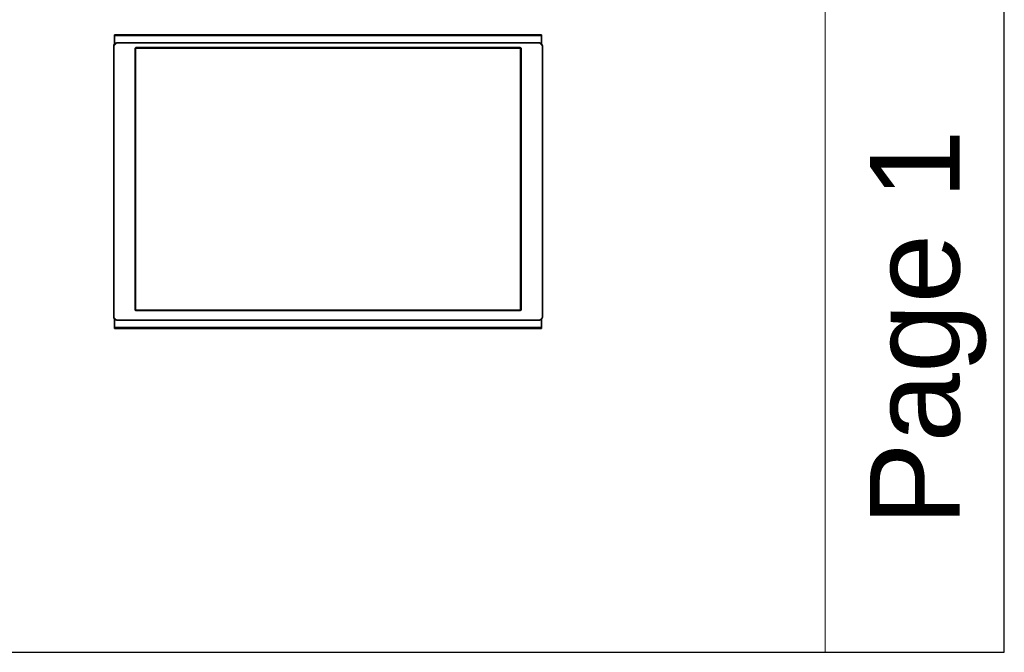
# Model space of a CAD drawing. Header units: inches. Extents: x 0 to 12.9, y 0 to 8.3.
# Tile 2 of 3: x 6.4 to 12.9, y 0 to 4.1. Entities that reach past the tile are written whole.
import ezdxf

# ---------------------------------------------------------------- set-up
doc = ezdxf.new("R2010")
doc.units = ezdxf.units.IN
doc.header["$MEASUREMENT"] = 0
doc.layers.add('Default', color=7, linetype='Continuous')
doc.styles.add('Arial', font='arial.ttf')

# ---------------------------------------------------------------- blocks, each defined once
blk = doc.blocks.new('MODEL_3')
at = {"lineweight": 35}
for p, q in [((7.0506, 4.0357), (7.0506, 4.0359)), ((7.0506, 4.0359), (7.0506, 4.0357)), ((7.0506, 4.0359), (9.8404, 4.0359)), ((7.0506, 4.0357), (7.0506, 4.0356)), ((7.0506, 4.0356), (7.0506, 4.0354)), ((7.0506, 4.0354), (7.0506, 4.0353)), ((7.0506, 4.0353), (7.0506, 4.0352)), ((7.0506, 4.0352), (7.0506, 4.0351)), ((7.0506, 4.0351), (7.0506, 4.0349)), ((7.0506, 4.0349), (7.0506, 4.0348)), ((7.0506, 4.0348), (7.0506, 4.0347)), ((7.0506, 4.0347), (7.0506, 4.0345)), ((7.0506, 4.0345), (7.0506, 4.0344)), ((7.0506, 4.0344), (7.0506, 4.0343)), ((7.0506, 4.0343), (7.0506, 4.0304)), ((7.0506, 4.0304), (7.0506, 3.9825)), ((7.0506, 4.0304), (9.8404, 4.0304)), ((9.8404, 4.0357), (9.8404, 4.0359)), ((9.8404, 4.0356), (9.8404, 4.0357)), ((9.8404, 4.0354), (9.8404, 4.0356)), ((9.8404, 4.0356), (9.8404, 4.0352)), ((9.8404, 4.0352), (9.8404, 4.0355)), ((9.8404, 4.0352), (9.8404, 4.0354)), ((9.8404, 4.0351), (9.8404, 4.0352)), ((9.8404, 4.0349), (9.8404, 4.0351)), ((9.8404, 4.0348), (9.8404, 4.0349)), ((9.8404, 4.0347), (9.8404, 4.0348)), ((9.8404, 4.0345), (9.8404, 4.0347)), ((9.8404, 4.0344), (9.8404, 4.0345)), ((9.8404, 4.0343), (9.8404, 4.0344)), ((9.8404, 4.0304), (9.8404, 4.0343)), ((9.8404, 3.9825), (9.8404, 4.0304)), ((7.0458, 3.9619), (7.0452, 3.9578)), ((7.0452, 3.9578), (7.0454, 3.9574)), ((7.0454, 3.9574), (7.0453, 2.1944)), ((7.047, 3.9668), (7.0457, 3.9622)), ((7.0458, 3.9619), (7.0457, 3.9622)), ((7.0492, 3.9711), (7.047, 3.9668)), ((7.0506, 3.9728), (7.0492, 3.9711)), ((7.0506, 3.9825), (7.0506, 3.9728)), ((7.0524, 3.975), (7.0506, 3.9728)), ((7.0563, 3.9782), (7.0524, 3.975)), ((7.0563, 3.9782), (7.0607, 3.9805)), ((7.0652, 3.9818), (7.0607, 3.9805)), ((7.0654, 3.9817), (7.0652, 3.9818)), ((7.0697, 3.9822), (7.0654, 3.9817)), ((7.0699, 3.9821), (7.0697, 3.9822)), ((9.8211, 3.9821), (7.0699, 3.9821)), ((7.1857, 3.948), (7.1853, 3.9462)), ((7.1853, 3.9462), (7.1853, 2.2382)), ((7.1868, 3.9497), (7.1857, 3.948)), ((7.1884, 3.9508), (7.1868, 3.9497)), ((7.1902, 3.9512), (7.1884, 3.9508)), ((9.7009, 3.9512), (7.1902, 3.9512)), ((9.7027, 3.9508), (9.7009, 3.9512)), ((9.7044, 3.9497), (9.7027, 3.9508)), ((9.7055, 3.948), (9.7044, 3.9497)), ((9.7059, 3.9462), (9.7055, 3.948)), ((9.7059, 2.2382), (9.7059, 3.9462)), ((9.8211, 3.9821), (9.8213, 3.9822)), ((9.8256, 3.9817), (9.8213, 3.9822)), ((9.8258, 3.9818), (9.8256, 3.9817)), ((9.8303, 3.9805), (9.8258, 3.9818)), ((9.8303, 3.9805), (9.8347, 3.9782)), ((9.8347, 3.9782), (9.8386, 3.975)), ((9.8386, 3.975), (9.8404, 3.9728)), ((9.8404, 3.9728), (9.8404, 3.9825)), ((9.8404, 3.9728), (9.8418, 3.9711)), ((9.8418, 3.9711), (9.844, 3.9668)), ((9.844, 3.9668), (9.8453, 3.9622)), ((9.8453, 3.9622), (9.8452, 3.9619)), ((9.8457, 3.9578), (9.8452, 3.9619)), ((9.8456, 3.9574), (9.8457, 3.9578)), ((9.8456, 2.1944), (9.8456, 3.9574)), ((7.0453, 2.1944), (7.0452, 2.1942)), ((7.0452, 2.1942), (7.0457, 2.19)), ((7.0457, 2.19), (7.0456, 2.1897)), ((7.0456, 2.1897), (7.0469, 2.1852)), ((7.1853, 2.2382), (7.1857, 2.2364)), ((7.1857, 2.2364), (7.1868, 2.2347)), ((7.1868, 2.2347), (7.1884, 2.2336)), ((7.1884, 2.2336), (7.1902, 2.2333)), ((7.1902, 2.2333), (9.7009, 2.2333)), ((9.7009, 2.2333), (9.7027, 2.2336)), ((9.7027, 2.2336), (9.7044, 2.2347)), ((9.7044, 2.2347), (9.7055, 2.2364)), ((9.7055, 2.2364), (9.7059, 2.2382)), ((9.844, 2.1852), (9.8453, 2.1897)), ((9.8452, 2.19), (9.8458, 2.1942)), ((9.8453, 2.1897), (9.8452, 2.19)), ((9.8458, 2.1942), (9.8456, 2.1944)), ((7.0469, 2.1852), (7.0492, 2.1808)), ((7.0492, 2.1808), (7.0506, 2.1791)), ((7.0506, 2.1791), (7.0506, 2.1694)), ((7.0506, 2.1791), (7.0524, 2.1769)), ((7.0506, 2.1694), (7.0506, 2.1214)), ((7.0524, 2.1769), (7.0563, 2.1737)), ((7.0563, 2.1737), (7.0607, 2.1715)), ((7.0607, 2.1715), (7.0652, 2.1702)), ((7.0654, 2.1703), (7.0652, 2.1702)), ((7.0654, 2.1703), (7.0696, 2.1698)), ((7.0696, 2.1698), (7.0699, 2.1699)), ((7.0699, 2.1699), (9.8211, 2.1699)), ((9.8211, 2.1699), (9.8213, 2.1698)), ((9.8213, 2.1698), (9.8256, 2.1703)), ((9.8258, 2.1702), (9.8256, 2.1703)), ((9.8258, 2.1702), (9.8303, 2.1715)), ((9.8303, 2.1715), (9.8347, 2.1737)), ((9.8347, 2.1737), (9.8386, 2.1769)), ((9.8386, 2.1769), (9.8404, 2.1791)), ((9.8404, 2.1791), (9.8418, 2.1808)), ((9.8404, 2.1694), (9.8404, 2.1791)), ((9.8404, 2.1214), (9.8404, 2.1694)), ((9.8418, 2.1808), (9.844, 2.1852)), ((7.0506, 2.1214), (7.0506, 2.1176)), ((9.8404, 2.1214), (7.0506, 2.1214)), ((7.0506, 2.1176), (7.0506, 2.1175)), ((7.0506, 2.1175), (7.0506, 2.1174)), ((7.0506, 2.1174), (7.0506, 2.1172)), ((7.0506, 2.1172), (7.0506, 2.1171)), ((7.0506, 2.1171), (7.0506, 2.1169)), ((7.0506, 2.1169), (7.0506, 2.1168)), ((7.0506, 2.1168), (7.0506, 2.1166)), ((7.0506, 2.1166), (7.0506, 2.1165)), ((7.0506, 2.1163), (7.0506, 2.1166)), ((7.0506, 2.1166), (7.0506, 2.1164)), ((7.0506, 2.1165), (7.0506, 2.1163)), ((7.0506, 2.1163), (7.0506, 2.1162)), ((7.0506, 2.1162), (7.0506, 2.116)), ((9.8404, 2.116), (7.0506, 2.116)), ((9.8404, 2.1176), (9.8404, 2.1214)), ((9.8404, 2.1175), (9.8404, 2.1176)), ((9.8404, 2.1174), (9.8404, 2.1175)), ((9.8404, 2.1172), (9.8404, 2.1174)), ((9.8404, 2.1171), (9.8404, 2.1172)), ((9.8404, 2.1169), (9.8404, 2.1171)), ((9.8404, 2.1168), (9.8404, 2.1169)), ((9.8404, 2.1167), (9.8404, 2.1168)), ((9.8404, 2.1166), (9.8404, 2.1167)), ((9.8404, 2.1165), (9.8404, 2.1166)), ((9.8404, 2.1163), (9.8404, 2.1165)), ((9.8404, 2.1162), (9.8404, 2.1163)), ((9.8404, 2.1162), (9.8404, 2.116)), ((9.8404, 2.116), (9.8404, 2.1162))]:
    blk.add_line(p, q, dxfattribs=at)
at = {"lineweight": 15}
for p, q in [((7.0506, 4.0357), (9.8404, 4.0357)), ((7.0506, 4.0356), (9.8404, 4.0356)), ((7.0506, 4.0354), (9.8404, 4.0354)), ((9.8404, 4.0352), (7.0506, 4.0353)), ((7.0506, 4.0352), (9.8404, 4.0352)), ((7.0506, 4.0351), (9.8404, 4.0351)), ((7.0506, 4.0349), (9.8404, 4.0349)), ((7.0506, 4.0348), (9.8404, 4.0348)), ((7.0506, 4.0347), (9.8404, 4.0347)), ((7.0506, 4.0345), (9.8404, 4.0345)), ((7.0506, 4.0344), (9.8404, 4.0344)), ((7.0506, 4.0343), (9.8404, 4.0343)), ((7.0454, 3.9574), (7.0457, 3.9564)), ((7.0457, 3.9564), (7.0456, 2.1953)), ((7.0461, 3.961), (7.0457, 3.9564)), ((7.0457, 3.9564), (7.0461, 3.9548)), ((7.0471, 3.9665), (7.0458, 3.9619)), ((7.0461, 3.961), (7.0458, 3.9619)), ((7.0474, 3.9657), (7.0461, 3.961)), ((7.0466, 3.9596), (7.0461, 3.961)), ((7.0466, 3.9596), (7.0461, 3.9548)), ((7.0461, 3.9548), (7.0461, 2.1966)), ((7.0461, 3.9548), (7.0468, 3.9534)), ((7.0479, 3.9645), (7.0466, 3.9596)), ((7.0472, 3.9583), (7.0466, 3.9596)), ((7.0468, 3.9534), (7.0472, 3.9583)), ((7.0468, 2.1978), (7.0468, 3.9534)), ((7.0471, 3.9665), (7.047, 3.9668)), ((7.0494, 3.9709), (7.0471, 3.9665)), ((7.0474, 3.9657), (7.0471, 3.9665)), ((7.0472, 3.9583), (7.0486, 3.9633)), ((7.0497, 3.9703), (7.0474, 3.9657)), ((7.0479, 3.9645), (7.0474, 3.9657)), ((7.0503, 3.9692), (7.0479, 3.9645)), ((7.0486, 3.9633), (7.0479, 3.9645)), ((7.0486, 3.9633), (7.051, 3.9682)), ((7.0494, 3.9709), (7.0492, 3.9711)), ((7.0525, 3.9748), (7.0494, 3.9709)), ((7.0497, 3.9703), (7.0494, 3.9709)), ((7.053, 3.9743), (7.0497, 3.9703)), ((7.0503, 3.9692), (7.0497, 3.9703)), ((7.0537, 3.9734), (7.0503, 3.9692)), ((7.051, 3.9682), (7.0503, 3.9692)), ((7.0506, 3.9825), (9.8404, 3.9825)), ((7.051, 3.9682), (7.0544, 3.9725)), ((7.0525, 3.9748), (7.0524, 3.975)), ((7.0565, 3.978), (7.0525, 3.9748)), ((7.053, 3.9743), (7.0525, 3.9748)), ((7.057, 3.9776), (7.053, 3.9743)), ((7.0537, 3.9734), (7.053, 3.9743)), ((7.0577, 3.9768), (7.0537, 3.9734)), ((7.0544, 3.9725), (7.0537, 3.9734)), ((7.0544, 3.9725), (7.0586, 3.976)), ((7.0565, 3.978), (7.0563, 3.9782)), ((7.0609, 3.9803), (7.0565, 3.978)), ((7.057, 3.9776), (7.0565, 3.978)), ((7.0614, 3.9799), (7.057, 3.9776)), ((7.0577, 3.9768), (7.057, 3.9776)), ((7.0623, 3.9793), (7.0577, 3.9768)), ((7.0586, 3.976), (7.0577, 3.9768)), ((7.0586, 3.976), (7.0632, 3.9785)), ((7.0609, 3.9803), (7.0607, 3.9805)), ((7.0654, 3.9817), (7.0609, 3.9803)), ((7.0614, 3.9799), (7.0609, 3.9803)), ((7.0661, 3.9813), (7.0614, 3.9799)), ((7.0623, 3.9793), (7.0614, 3.9799)), ((7.0671, 3.9807), (7.0623, 3.9793)), ((7.0632, 3.9785), (7.0623, 3.9793)), ((7.0632, 3.9785), (7.0681, 3.9799)), ((7.0661, 3.9813), (7.0654, 3.9817)), ((7.0706, 3.9817), (7.0661, 3.9813)), ((7.0671, 3.9807), (7.0661, 3.9813)), ((7.0718, 3.9811), (7.0671, 3.9807)), ((7.0681, 3.9799), (7.0671, 3.9807)), ((7.0681, 3.9799), (7.0728, 3.9804)), ((7.0706, 3.9817), (7.0699, 3.9821)), ((7.0706, 3.9817), (7.0718, 3.9811)), ((9.8204, 3.9817), (7.0706, 3.9817)), ((7.0718, 3.9811), (9.8192, 3.9811)), ((7.0728, 3.9804), (7.0718, 3.9811)), ((7.0728, 3.9804), (9.8182, 3.9804)), ((7.1857, 3.9462), (7.1853, 3.9462)), ((7.1857, 3.948), (7.186, 3.9481)), ((7.186, 3.9481), (7.1857, 3.9462)), ((7.1868, 3.9462), (7.1857, 3.9462)), ((7.1857, 2.2382), (7.1857, 3.9462)), ((7.186, 3.9481), (7.1869, 3.9496)), ((7.1869, 3.9479), (7.186, 3.9481)), ((7.1868, 3.9497), (7.1869, 3.9496)), ((7.1868, 3.9462), (7.1869, 3.9479)), ((7.1884, 3.9462), (7.1868, 3.9462)), ((7.1868, 2.2382), (7.1868, 3.9462)), ((7.1869, 3.9496), (7.1884, 3.9504)), ((7.1869, 3.9496), (7.1873, 3.9492)), ((7.1869, 3.9479), (7.1873, 3.9492)), ((7.1884, 3.9481), (7.1869, 3.9479)), ((7.1873, 3.9492), (7.1886, 3.9496)), ((7.1884, 3.9504), (7.1884, 3.9508)), ((7.1902, 3.9508), (7.1884, 3.9504)), ((7.1884, 3.9504), (7.1886, 3.9496)), ((7.1886, 3.9496), (7.1884, 3.9481)), ((7.1884, 3.9481), (7.1902, 3.948)), ((7.1884, 3.9462), (7.1884, 3.9481)), ((7.1902, 3.9462), (7.1884, 3.9462)), ((7.1884, 2.2382), (7.1884, 3.9462)), ((7.1886, 3.9496), (7.1902, 3.9497)), ((7.1902, 3.9512), (7.1902, 3.9508)), ((7.1902, 3.9508), (7.1902, 3.9497)), ((7.1902, 3.9508), (9.7009, 3.9508)), ((7.1902, 3.9497), (7.1902, 3.948)), ((7.1902, 3.9497), (9.7009, 3.9497)), ((7.1902, 3.948), (7.1902, 3.9462)), ((7.1902, 3.948), (9.7009, 3.948)), ((7.1902, 2.2382), (7.1902, 3.9462)), ((7.1902, 3.9462), (9.7009, 3.9462)), ((9.7009, 3.9508), (9.7009, 3.9512)), ((9.7028, 3.9504), (9.7009, 3.9508)), ((9.7009, 3.9497), (9.7009, 3.9508)), ((9.7009, 3.948), (9.7009, 3.9497)), ((9.7009, 3.9497), (9.7026, 3.9496)), ((9.7009, 3.948), (9.7028, 3.9481)), ((9.7009, 3.9462), (9.7009, 3.948)), ((9.7009, 3.9462), (9.7009, 2.2382)), ((9.7027, 3.9462), (9.7009, 3.9462)), ((9.7026, 3.9496), (9.7028, 3.9504)), ((9.7028, 3.9481), (9.7026, 3.9496)), ((9.7026, 3.9496), (9.7039, 3.9492)), ((9.7027, 3.9508), (9.7028, 3.9504)), ((9.7028, 3.9481), (9.7027, 3.9462)), ((9.7027, 3.9462), (9.7027, 2.2382)), ((9.7044, 3.9462), (9.7027, 3.9462)), ((9.7028, 3.9504), (9.7043, 3.9496)), ((9.7043, 3.9479), (9.7028, 3.9481)), ((9.7043, 3.9496), (9.7039, 3.9492)), ((9.7039, 3.9492), (9.7043, 3.9479)), ((9.7044, 3.9497), (9.7043, 3.9496)), ((9.7043, 3.9496), (9.7051, 3.9481)), ((9.7051, 3.9481), (9.7043, 3.9479)), ((9.7043, 3.9479), (9.7044, 3.9462)), ((9.7055, 3.9462), (9.7044, 3.9462)), ((9.7044, 3.9462), (9.7044, 2.2382)), ((9.7051, 3.9481), (9.7055, 3.948)), ((9.7055, 3.9462), (9.7051, 3.9481)), ((9.7059, 3.9462), (9.7055, 3.9462)), ((9.7055, 3.9462), (9.7055, 2.2382)), ((9.8192, 3.9811), (9.8182, 3.9804)), ((9.8182, 3.9804), (9.8229, 3.9799)), ((9.8192, 3.9811), (9.8204, 3.9817)), ((9.8192, 3.9811), (9.8239, 3.9807)), ((9.8204, 3.9817), (9.8211, 3.9821)), ((9.8249, 3.9813), (9.8204, 3.9817)), ((9.8239, 3.9807), (9.8229, 3.9799)), ((9.8229, 3.9799), (9.8278, 3.9785)), ((9.8249, 3.9813), (9.8239, 3.9807)), ((9.8239, 3.9807), (9.8286, 3.9793)), ((9.8256, 3.9817), (9.8249, 3.9813)), ((9.8296, 3.9799), (9.8249, 3.9813)), ((9.8301, 3.9803), (9.8256, 3.9817)), ((9.8286, 3.9793), (9.8278, 3.9785)), ((9.8278, 3.9785), (9.8324, 3.976)), ((9.8296, 3.9799), (9.8286, 3.9793)), ((9.8286, 3.9793), (9.8332, 3.9768)), ((9.8296, 3.9799), (9.8301, 3.9803)), ((9.834, 3.9776), (9.8296, 3.9799)), ((9.8303, 3.9805), (9.8301, 3.9803)), ((9.8345, 3.978), (9.8301, 3.9803)), ((9.8332, 3.9768), (9.8324, 3.976)), ((9.8324, 3.976), (9.8366, 3.9725)), ((9.834, 3.9776), (9.8332, 3.9768)), ((9.8332, 3.9768), (9.8373, 3.9734)), ((9.8345, 3.978), (9.834, 3.9776)), ((9.838, 3.9743), (9.834, 3.9776)), ((9.8345, 3.978), (9.8347, 3.9782)), ((9.8384, 3.9748), (9.8345, 3.978)), ((9.8373, 3.9734), (9.8366, 3.9725)), ((9.8366, 3.9725), (9.84, 3.9682)), ((9.838, 3.9743), (9.8373, 3.9734)), ((9.8373, 3.9734), (9.8407, 3.9692)), ((9.838, 3.9743), (9.8384, 3.9748)), ((9.8413, 3.9703), (9.838, 3.9743)), ((9.8386, 3.975), (9.8384, 3.9748)), ((9.8384, 3.9748), (9.8416, 3.9709)), ((9.8407, 3.9692), (9.84, 3.9682)), ((9.84, 3.9682), (9.8424, 3.9633)), ((9.8413, 3.9703), (9.8407, 3.9692)), ((9.8407, 3.9692), (9.843, 3.9645)), ((9.8416, 3.9709), (9.8413, 3.9703)), ((9.8436, 3.9657), (9.8413, 3.9703)), ((9.8416, 3.9709), (9.8418, 3.9711)), ((9.8416, 3.9709), (9.8439, 3.9665)), ((9.843, 3.9645), (9.8424, 3.9633)), ((9.8424, 3.9633), (9.8438, 3.9583)), ((9.8436, 3.9657), (9.843, 3.9645)), ((9.843, 3.9645), (9.8444, 3.9596)), ((9.8436, 3.9657), (9.8439, 3.9665)), ((9.8449, 3.961), (9.8436, 3.9657)), ((9.8444, 3.9596), (9.8438, 3.9583)), ((9.8438, 3.9583), (9.8442, 3.9534)), ((9.844, 3.9668), (9.8439, 3.9665)), ((9.8439, 3.9665), (9.8452, 3.9619)), ((9.8442, 3.9534), (9.8448, 3.9548)), ((9.8442, 3.9534), (9.8442, 2.1978)), ((9.8449, 3.961), (9.8444, 3.9596)), ((9.8444, 3.9596), (9.8448, 3.9548)), ((9.8448, 3.9548), (9.8453, 3.9564)), ((9.8448, 3.9548), (9.8449, 2.1966)), ((9.8452, 3.9619), (9.8449, 3.961)), ((9.8453, 3.9564), (9.8449, 3.961)), ((9.8453, 3.9564), (9.8456, 3.9574)), ((9.8453, 3.9564), (9.8453, 2.1953)), ((7.0456, 2.1953), (7.0453, 2.1944)), ((7.0461, 2.1966), (7.0456, 2.1953)), ((7.0456, 2.1953), (7.0461, 2.1907)), ((7.0461, 2.1907), (7.0457, 2.19)), ((7.0457, 2.19), (7.0471, 2.1854)), ((7.0468, 2.1978), (7.0461, 2.1966)), ((7.0461, 2.1966), (7.0466, 2.1919)), ((7.0466, 2.1919), (7.0461, 2.1907)), ((7.0461, 2.1907), (7.0474, 2.186)), ((7.0472, 2.193), (7.0466, 2.1919)), ((7.0466, 2.1919), (7.0479, 2.1871)), ((7.0472, 2.193), (7.0468, 2.1978)), ((7.0486, 2.1881), (7.0472, 2.193)), ((7.0479, 2.1871), (7.0474, 2.186)), ((7.0486, 2.1881), (7.0479, 2.1871)), ((7.0479, 2.1871), (7.0503, 2.1824)), ((7.051, 2.1833), (7.0486, 2.1881)), ((7.1853, 2.2382), (7.1857, 2.2382)), ((7.1857, 2.2382), (7.186, 2.2363)), ((7.1857, 2.2382), (7.1868, 2.2382)), ((7.186, 2.2363), (7.1857, 2.2364)), ((7.186, 2.2363), (7.1869, 2.2365)), ((7.1869, 2.2348), (7.186, 2.2363)), ((7.1869, 2.2365), (7.1868, 2.2382)), ((7.1868, 2.2382), (7.1884, 2.2382)), ((7.1868, 2.2347), (7.1869, 2.2348)), ((7.1873, 2.2352), (7.1869, 2.2365)), ((7.1869, 2.2365), (7.1884, 2.2363)), ((7.1869, 2.2348), (7.1873, 2.2352)), ((7.1884, 2.234), (7.1869, 2.2348)), ((7.1886, 2.2348), (7.1873, 2.2352)), ((7.1884, 2.2363), (7.1884, 2.2382)), ((7.1884, 2.2382), (7.1902, 2.2382)), ((7.1902, 2.2364), (7.1884, 2.2363)), ((7.1884, 2.2363), (7.1886, 2.2348)), ((7.1886, 2.2348), (7.1884, 2.234)), ((7.1884, 2.2336), (7.1884, 2.234)), ((7.1884, 2.234), (7.1902, 2.2336)), ((7.1902, 2.2347), (7.1886, 2.2348)), ((9.7009, 2.2382), (7.1902, 2.2382)), ((7.1902, 2.2382), (7.1902, 2.2364)), ((9.7009, 2.2364), (7.1902, 2.2364)), ((7.1902, 2.2364), (7.1902, 2.2347)), ((7.1902, 2.2347), (7.1902, 2.2336)), ((9.7009, 2.2347), (7.1902, 2.2347)), ((7.1902, 2.2336), (7.1902, 2.2333)), ((9.7009, 2.2336), (7.1902, 2.2336)), ((9.7009, 2.2382), (9.7009, 2.2364)), ((9.7027, 2.2382), (9.7009, 2.2382)), ((9.7028, 2.2363), (9.7009, 2.2364)), ((9.7009, 2.2347), (9.7009, 2.2364)), ((9.7009, 2.2347), (9.7026, 2.2348)), ((9.7009, 2.2336), (9.7009, 2.2347)), ((9.7009, 2.2336), (9.7028, 2.234)), ((9.7009, 2.2333), (9.7009, 2.2336)), ((9.7026, 2.2348), (9.7028, 2.2363)), ((9.7026, 2.2348), (9.7039, 2.2352)), ((9.7028, 2.234), (9.7026, 2.2348)), ((9.7027, 2.2382), (9.7028, 2.2363)), ((9.7027, 2.2382), (9.7044, 2.2382)), ((9.7028, 2.234), (9.7027, 2.2336)), ((9.7028, 2.2363), (9.7043, 2.2365)), ((9.7043, 2.2348), (9.7028, 2.234)), ((9.7039, 2.2352), (9.7043, 2.2365)), ((9.7043, 2.2348), (9.7039, 2.2352)), ((9.7043, 2.2365), (9.7044, 2.2382)), ((9.7043, 2.2365), (9.7051, 2.2363)), ((9.7051, 2.2363), (9.7043, 2.2348)), ((9.7044, 2.2347), (9.7043, 2.2348)), ((9.7044, 2.2382), (9.7055, 2.2382)), ((9.7051, 2.2363), (9.7055, 2.2382)), ((9.7055, 2.2364), (9.7051, 2.2363)), ((9.7055, 2.2382), (9.7059, 2.2382)), ((9.8424, 2.1881), (9.84, 2.1833)), ((9.843, 2.1871), (9.8407, 2.1824)), ((9.8438, 2.193), (9.8424, 2.1881)), ((9.8424, 2.1881), (9.843, 2.1871)), ((9.8444, 2.1919), (9.843, 2.1871)), ((9.843, 2.1871), (9.8436, 2.186)), ((9.8449, 2.1907), (9.8436, 2.186)), ((9.8442, 2.1978), (9.8438, 2.193)), ((9.8438, 2.193), (9.8444, 2.1919)), ((9.8439, 2.1854), (9.8452, 2.19)), ((9.8449, 2.1966), (9.8442, 2.1978)), ((9.8449, 2.1966), (9.8444, 2.1919)), ((9.8444, 2.1919), (9.8449, 2.1907)), ((9.8449, 2.1966), (9.8453, 2.1953)), ((9.8449, 2.1907), (9.8453, 2.1953)), ((9.8452, 2.19), (9.8449, 2.1907)), ((9.8456, 2.1944), (9.8453, 2.1953)), ((7.0471, 2.1854), (7.0469, 2.1852)), ((7.0474, 2.186), (7.0471, 2.1854)), ((7.0471, 2.1854), (7.0493, 2.181)), ((7.0474, 2.186), (7.0497, 2.1815)), ((7.0493, 2.181), (7.0492, 2.1808)), ((7.0497, 2.1815), (7.0493, 2.181)), ((7.0493, 2.181), (7.0525, 2.1771)), ((7.0503, 2.1824), (7.0497, 2.1815)), ((7.0497, 2.1815), (7.053, 2.1775)), ((7.051, 2.1833), (7.0503, 2.1824)), ((7.0503, 2.1824), (7.0537, 2.1783)), ((9.8404, 2.1694), (7.0506, 2.1694)), ((7.0544, 2.1791), (7.051, 2.1833)), ((7.0525, 2.1771), (7.0524, 2.1769)), ((7.053, 2.1775), (7.0525, 2.1771)), ((7.0525, 2.1771), (7.0564, 2.1739)), ((7.0537, 2.1783), (7.053, 2.1775)), ((7.053, 2.1775), (7.057, 2.1743)), ((7.0544, 2.1791), (7.0537, 2.1783)), ((7.0537, 2.1783), (7.0578, 2.1749)), ((7.0586, 2.1757), (7.0544, 2.1791)), ((7.0564, 2.1739), (7.0563, 2.1737)), ((7.057, 2.1743), (7.0564, 2.1739)), ((7.0564, 2.1739), (7.0608, 2.1716)), ((7.0578, 2.1749), (7.057, 2.1743)), ((7.057, 2.1743), (7.0614, 2.172)), ((7.0586, 2.1757), (7.0578, 2.1749)), ((7.0578, 2.1749), (7.0624, 2.1725)), ((7.0633, 2.1732), (7.0586, 2.1757)), ((7.0608, 2.1716), (7.0607, 2.1715)), ((7.0614, 2.172), (7.0608, 2.1716)), ((7.0608, 2.1716), (7.0654, 2.1703)), ((7.0624, 2.1725), (7.0614, 2.172)), ((7.0614, 2.172), (7.0661, 2.1706)), ((7.0633, 2.1732), (7.0624, 2.1725)), ((7.0624, 2.1725), (7.0672, 2.1711)), ((7.0681, 2.1718), (7.0633, 2.1732)), ((7.0661, 2.1706), (7.0654, 2.1703)), ((7.0672, 2.1711), (7.0661, 2.1706)), ((7.0661, 2.1706), (7.0706, 2.1702)), ((7.0681, 2.1718), (7.0672, 2.1711)), ((7.0672, 2.1711), (7.0718, 2.1707)), ((7.0729, 2.1714), (7.0681, 2.1718)), ((7.0699, 2.1699), (7.0706, 2.1702)), ((7.0706, 2.1702), (7.0718, 2.1707)), ((7.0706, 2.1702), (9.8204, 2.1702)), ((7.0718, 2.1707), (7.0729, 2.1714)), ((7.0718, 2.1707), (9.8191, 2.1707)), ((9.8181, 2.1714), (7.0729, 2.1714)), ((9.8228, 2.1718), (9.8181, 2.1714)), ((9.8181, 2.1714), (9.8191, 2.1707)), ((9.8238, 2.1711), (9.8191, 2.1707)), ((9.8191, 2.1707), (9.8204, 2.1702)), ((9.8249, 2.1706), (9.8204, 2.1702)), ((9.8204, 2.1702), (9.8211, 2.1699)), ((9.8277, 2.1732), (9.8228, 2.1718)), ((9.8228, 2.1718), (9.8238, 2.1711)), ((9.8286, 2.1725), (9.8238, 2.1711)), ((9.8238, 2.1711), (9.8249, 2.1706)), ((9.8296, 2.172), (9.8249, 2.1706)), ((9.8256, 2.1703), (9.8249, 2.1706)), ((9.8256, 2.1703), (9.8301, 2.1716)), ((9.8324, 2.1757), (9.8277, 2.1732)), ((9.8277, 2.1732), (9.8286, 2.1725)), ((9.8332, 2.1749), (9.8286, 2.1725)), ((9.8286, 2.1725), (9.8296, 2.172)), ((9.834, 2.1743), (9.8296, 2.172)), ((9.8301, 2.1716), (9.8296, 2.172)), ((9.8301, 2.1716), (9.8345, 2.1739)), ((9.8303, 2.1715), (9.8301, 2.1716)), ((9.8366, 2.1791), (9.8324, 2.1757)), ((9.8324, 2.1757), (9.8332, 2.1749)), ((9.8373, 2.1783), (9.8332, 2.1749)), ((9.8332, 2.1749), (9.834, 2.1743)), ((9.838, 2.1775), (9.834, 2.1743)), ((9.8345, 2.1739), (9.834, 2.1743)), ((9.8345, 2.1739), (9.8385, 2.1771)), ((9.8347, 2.1737), (9.8345, 2.1739)), ((9.84, 2.1833), (9.8366, 2.1791)), ((9.8366, 2.1791), (9.8373, 2.1783)), ((9.8407, 2.1824), (9.8373, 2.1783)), ((9.8373, 2.1783), (9.838, 2.1775)), ((9.8413, 2.1815), (9.838, 2.1775)), ((9.8385, 2.1771), (9.838, 2.1775)), ((9.8385, 2.1771), (9.8416, 2.181)), ((9.8386, 2.1769), (9.8385, 2.1771)), ((9.84, 2.1833), (9.8407, 2.1824)), ((9.8407, 2.1824), (9.8413, 2.1815)), ((9.8436, 2.186), (9.8413, 2.1815)), ((9.8416, 2.181), (9.8413, 2.1815)), ((9.8416, 2.181), (9.8439, 2.1854)), ((9.8418, 2.1808), (9.8416, 2.181)), ((9.8439, 2.1854), (9.8436, 2.186)), ((9.844, 2.1852), (9.8439, 2.1854)), ((9.8404, 2.1176), (7.0506, 2.1176)), ((9.8404, 2.1175), (7.0506, 2.1175)), ((9.8404, 2.1174), (7.0506, 2.1174)), ((9.8404, 2.1172), (7.0506, 2.1172)), ((9.8404, 2.1171), (7.0506, 2.1171)), ((9.8404, 2.1169), (7.0506, 2.1169)), ((9.8404, 2.1168), (7.0506, 2.1168)), ((9.8404, 2.1167), (7.0506, 2.1166)), ((7.0506, 2.1166), (9.8404, 2.1166)), ((9.8404, 2.1165), (7.0506, 2.1165)), ((9.8404, 2.1163), (7.0506, 2.1163)), ((9.8404, 2.1162), (7.0506, 2.1162))]:
    blk.add_line(p, q, dxfattribs=at)
at = {"lineweight": 0}
for p, q in [((7.0506, 4.0304), (7.0506, 4.0343)), ((7.0506, 4.0343), (9.8404, 4.0343)), ((9.8404, 4.0304), (7.0506, 4.0304)), ((7.0506, 3.9825), (7.0506, 4.0304)), ((7.0506, 4.0304), (9.8404, 4.0304)), ((9.8404, 4.0343), (9.8404, 4.0304)), ((9.8404, 4.0304), (9.8404, 3.9825)), ((7.0456, 2.1953), (7.0457, 3.9564)), ((7.0457, 3.9564), (7.0461, 3.9548)), ((7.0461, 2.1966), (7.0461, 3.9548)), ((7.0461, 3.9548), (7.0468, 3.9534)), ((7.0461, 3.9548), (7.0461, 2.1966)), ((7.0468, 3.9534), (7.0472, 3.9583)), ((7.0468, 2.1978), (7.0468, 3.9534)), ((7.0468, 3.9534), (7.0468, 2.1978)), ((7.0472, 3.9583), (7.0486, 3.9633)), ((7.0486, 3.9633), (7.051, 3.9682)), ((7.0506, 3.9728), (7.0506, 3.9825)), ((7.0506, 3.9825), (9.8404, 3.9825)), ((9.8404, 3.9825), (7.0506, 3.9825)), ((7.0524, 3.975), (7.0506, 3.9728)), ((7.051, 3.9682), (7.0544, 3.9725)), ((7.0563, 3.9782), (7.0524, 3.975)), ((7.0544, 3.9725), (7.0586, 3.976)), ((7.0607, 3.9805), (7.0563, 3.9782)), ((7.0586, 3.976), (7.0632, 3.9785)), ((7.0652, 3.9818), (7.0607, 3.9805)), ((7.0632, 3.9785), (7.0681, 3.9799)), ((7.0654, 3.9817), (7.0652, 3.9818)), ((7.0697, 3.9822), (7.0654, 3.9817)), ((7.0681, 3.9799), (7.0728, 3.9804)), ((7.0699, 3.9821), (7.0697, 3.9822)), ((9.8211, 3.9821), (7.0699, 3.9821)), ((7.0706, 3.9817), (7.0699, 3.9821)), ((7.0699, 3.9821), (9.8211, 3.9821)), ((9.8204, 3.9817), (7.0706, 3.9817)), ((7.0706, 3.9817), (9.8204, 3.9817)), ((7.0718, 3.9811), (7.0706, 3.9817)), ((7.0728, 3.9804), (7.0718, 3.9811)), ((7.0718, 3.9811), (9.8192, 3.9811)), ((9.8192, 3.9811), (7.0718, 3.9811)), ((7.0728, 3.9804), (9.8182, 3.9804)), ((9.8182, 3.9804), (7.0728, 3.9804)), ((7.1857, 3.948), (7.1853, 3.9462)), ((7.1853, 3.9462), (7.1853, 2.2382)), ((7.1853, 2.2382), (7.1853, 3.9462)), ((7.1853, 3.9462), (7.1857, 3.9462)), ((7.1868, 3.9497), (7.1857, 3.948)), ((7.1857, 3.9462), (7.1857, 2.2382)), ((7.1857, 2.2382), (7.1857, 3.9462)), ((7.1857, 3.9462), (7.1868, 3.9462)), ((7.1884, 3.9508), (7.1868, 3.9497)), ((7.1868, 2.2382), (7.1868, 3.9462)), ((7.1868, 3.9462), (7.1884, 3.9462)), ((7.1868, 3.9462), (7.1868, 2.2382)), ((7.1902, 3.9512), (7.1884, 3.9508)), ((7.1884, 2.2382), (7.1884, 3.9462)), ((7.1884, 3.9462), (7.1902, 3.9462)), ((7.1884, 3.9462), (7.1884, 2.2382)), ((9.7009, 3.9512), (7.1902, 3.9512)), ((7.1902, 3.9512), (9.7009, 3.9512)), ((7.1902, 3.9508), (7.1902, 3.9512)), ((9.7009, 3.9508), (7.1902, 3.9508)), ((7.1902, 3.9497), (7.1902, 3.9508)), ((7.1902, 3.9508), (9.7009, 3.9508)), ((7.1902, 3.948), (7.1902, 3.9497)), ((7.1902, 3.9497), (9.7009, 3.9497)), ((9.7009, 3.9497), (7.1902, 3.9497)), ((7.1902, 3.9462), (7.1902, 3.948)), ((7.1902, 3.948), (9.7009, 3.948)), ((9.7009, 3.948), (7.1902, 3.948)), ((7.1902, 2.2382), (7.1902, 3.9462)), ((7.1902, 3.9462), (9.7009, 3.9462)), ((7.1902, 3.9462), (7.1902, 2.2382)), ((9.7009, 3.9462), (7.1902, 3.9462)), ((9.7027, 3.9508), (9.7009, 3.9512)), ((9.7009, 3.9512), (9.7009, 3.9508)), ((9.7009, 3.9508), (9.7009, 3.9497)), ((9.7009, 3.9497), (9.7009, 3.948)), ((9.7009, 3.948), (9.7009, 3.9462)), ((9.7009, 3.9462), (9.7009, 2.2382)), ((9.7009, 2.2382), (9.7009, 3.9462)), ((9.7009, 3.9462), (9.7027, 3.9462)), ((9.7044, 3.9497), (9.7027, 3.9508)), ((9.7027, 3.9462), (9.7027, 2.2382)), ((9.7027, 2.2382), (9.7027, 3.9462)), ((9.7027, 3.9462), (9.7044, 3.9462)), ((9.7055, 3.948), (9.7044, 3.9497)), ((9.7044, 3.9462), (9.7044, 2.2382)), ((9.7044, 2.2382), (9.7044, 3.9462)), ((9.7044, 3.9462), (9.7055, 3.9462)), ((9.7059, 3.9462), (9.7055, 3.948)), ((9.7055, 2.2382), (9.7055, 3.9462)), ((9.7055, 3.9462), (9.7059, 3.9462)), ((9.7055, 3.9462), (9.7055, 2.2382)), ((9.7059, 2.2382), (9.7059, 3.9462)), ((9.7059, 3.9462), (9.7059, 2.2382)), ((9.8192, 3.9811), (9.8182, 3.9804)), ((9.8182, 3.9804), (9.8229, 3.9799)), ((9.8204, 3.9817), (9.8192, 3.9811)), ((9.8211, 3.9821), (9.8204, 3.9817)), ((9.8213, 3.9822), (9.8211, 3.9821)), ((9.8256, 3.9817), (9.8213, 3.9822)), ((9.8229, 3.9799), (9.8278, 3.9785)), ((9.8258, 3.9818), (9.8256, 3.9817)), ((9.8303, 3.9805), (9.8258, 3.9818)), ((9.8278, 3.9785), (9.8324, 3.976)), ((9.8347, 3.9782), (9.8303, 3.9805)), ((9.8324, 3.976), (9.8366, 3.9725)), ((9.8386, 3.975), (9.8347, 3.9782)), ((9.8366, 3.9725), (9.84, 3.9682)), ((9.8404, 3.9728), (9.8386, 3.975)), ((9.84, 3.9682), (9.8424, 3.9633)), ((9.8404, 3.9825), (9.8404, 3.9728)), ((9.8424, 3.9633), (9.8438, 3.9583)), ((9.8438, 3.9583), (9.8442, 3.9534)), ((9.8442, 3.9534), (9.8448, 3.9548)), ((9.8442, 3.9534), (9.8442, 2.1978)), ((9.8442, 2.1978), (9.8442, 3.9534)), ((9.8448, 3.9548), (9.8453, 3.9564)), ((9.8448, 3.9548), (9.8449, 2.1966)), ((9.8449, 2.1966), (9.8448, 3.9548)), ((9.8453, 3.9564), (9.8453, 2.1953)), ((7.0461, 2.1966), (7.0456, 2.1953)), ((7.0468, 2.1978), (7.0461, 2.1966)), ((7.0472, 2.193), (7.0468, 2.1978)), ((7.0486, 2.1881), (7.0472, 2.193)), ((7.051, 2.1833), (7.0486, 2.1881)), ((7.1853, 2.2382), (7.1857, 2.2364)), ((7.1857, 2.2382), (7.1853, 2.2382)), ((7.1868, 2.2382), (7.1857, 2.2382)), ((7.1857, 2.2364), (7.1868, 2.2347)), ((7.1884, 2.2382), (7.1868, 2.2382)), ((7.1868, 2.2347), (7.1884, 2.2336)), ((7.1902, 2.2382), (7.1884, 2.2382)), ((7.1884, 2.2336), (7.1902, 2.2333)), ((7.1902, 2.2364), (7.1902, 2.2382)), ((7.1902, 2.2382), (9.7009, 2.2382)), ((9.7009, 2.2382), (7.1902, 2.2382)), ((9.7009, 2.2364), (7.1902, 2.2364)), ((7.1902, 2.2364), (9.7009, 2.2364)), ((7.1902, 2.2347), (7.1902, 2.2364)), ((9.7009, 2.2347), (7.1902, 2.2347)), ((7.1902, 2.2336), (7.1902, 2.2347)), ((7.1902, 2.2347), (9.7009, 2.2347)), ((7.1902, 2.2333), (7.1902, 2.2336)), ((7.1902, 2.2336), (9.7009, 2.2336)), ((9.7009, 2.2336), (7.1902, 2.2336)), ((7.1902, 2.2333), (9.7009, 2.2333)), ((9.7009, 2.2333), (7.1902, 2.2333)), ((9.7009, 2.2382), (9.7009, 2.2364)), ((9.7027, 2.2382), (9.7009, 2.2382)), ((9.7009, 2.2364), (9.7009, 2.2347)), ((9.7009, 2.2347), (9.7009, 2.2336)), ((9.7009, 2.2333), (9.7027, 2.2336)), ((9.7009, 2.2336), (9.7009, 2.2333)), ((9.7044, 2.2382), (9.7027, 2.2382)), ((9.7027, 2.2336), (9.7044, 2.2347)), ((9.7055, 2.2382), (9.7044, 2.2382)), ((9.7044, 2.2347), (9.7055, 2.2364)), ((9.7055, 2.2364), (9.7059, 2.2382)), ((9.7059, 2.2382), (9.7055, 2.2382)), ((9.8424, 2.1881), (9.84, 2.1833)), ((9.8438, 2.193), (9.8424, 2.1881)), ((9.8442, 2.1978), (9.8438, 2.193)), ((9.8449, 2.1966), (9.8442, 2.1978)), ((9.8453, 2.1953), (9.8449, 2.1966)), ((7.0506, 2.1694), (7.0506, 2.1791)), ((7.0506, 2.1791), (7.0524, 2.1769)), ((9.8404, 2.1694), (7.0506, 2.1694)), ((7.0506, 2.1214), (7.0506, 2.1694)), ((7.0506, 2.1694), (9.8404, 2.1694)), ((7.0544, 2.1791), (7.051, 2.1833)), ((7.0524, 2.1769), (7.0563, 2.1737)), ((7.0586, 2.1757), (7.0544, 2.1791)), ((7.0563, 2.1737), (7.0607, 2.1715)), ((7.0633, 2.1732), (7.0586, 2.1757)), ((7.0607, 2.1715), (7.0652, 2.1702)), ((7.0681, 2.1718), (7.0633, 2.1732)), ((7.0652, 2.1702), (7.0654, 2.1703)), ((7.0654, 2.1703), (7.0696, 2.1698)), ((7.0729, 2.1714), (7.0681, 2.1718)), ((7.0696, 2.1698), (7.0699, 2.1699)), ((7.0699, 2.1699), (7.0706, 2.1702)), ((9.8211, 2.1699), (7.0699, 2.1699)), ((7.0699, 2.1699), (9.8211, 2.1699)), ((7.0706, 2.1702), (7.0718, 2.1707)), ((9.8204, 2.1702), (7.0706, 2.1702)), ((7.0706, 2.1702), (9.8204, 2.1702)), ((7.0718, 2.1707), (7.0729, 2.1714)), ((9.8191, 2.1707), (7.0718, 2.1707)), ((7.0718, 2.1707), (9.8191, 2.1707)), ((9.8181, 2.1714), (7.0729, 2.1714)), ((7.0729, 2.1714), (9.8181, 2.1714)), ((9.8228, 2.1718), (9.8181, 2.1714)), ((9.8181, 2.1714), (9.8191, 2.1707)), ((9.8191, 2.1707), (9.8204, 2.1702)), ((9.8204, 2.1702), (9.8211, 2.1699)), ((9.8211, 2.1699), (9.8213, 2.1698)), ((9.8213, 2.1698), (9.8256, 2.1703)), ((9.8277, 2.1732), (9.8228, 2.1718)), ((9.8256, 2.1703), (9.8258, 2.1702)), ((9.8258, 2.1702), (9.8303, 2.1715)), ((9.8324, 2.1757), (9.8277, 2.1732)), ((9.8303, 2.1715), (9.8347, 2.1737)), ((9.8366, 2.1791), (9.8324, 2.1757)), ((9.8347, 2.1737), (9.8386, 2.1769)), ((9.84, 2.1833), (9.8366, 2.1791)), ((9.8386, 2.1769), (9.8404, 2.1791)), ((9.8404, 2.1791), (9.8404, 2.1694)), ((9.8404, 2.1694), (9.8404, 2.1214)), ((7.0506, 2.1176), (7.0506, 2.1214)), ((7.0506, 2.1214), (9.8404, 2.1214)), ((9.8404, 2.1214), (7.0506, 2.1214)), ((9.8404, 2.1176), (7.0506, 2.1176)), ((9.8404, 2.1214), (9.8404, 2.1176))]:
    blk.add_line(p, q, dxfattribs=at).dxf.unprotected_set("ltscale", 0)
blk = doc.blocks.new('Page 1')
at = {"color": 7, "lineweight": 0, "transparency": 33554687}
blk.add_line((11.6929, 0), (11.6929, 8.2677), dxfattribs=at).dxf.unprotected_set("ltscale", 0)
at = {"color": 7}
blk.add_lwpolyline([(0, 8.2677), (0, 0), (12.8622, 0), (12.8622, 8.2677), (0, 8.2677)], dxfattribs=at)
at = {"layer": 'Default'}
blk.add_blockref('MODEL_3', (0, 0), dxfattribs=at)
at = {"style": 'Arial'}
blk.add_text('Page 1', height=0.58465, rotation=90, dxfattribs=at).set_placement((12.5699, 0.8268))

msp = doc.modelspace()

# ---------------------------------------------------------------- block references
msp.add_blockref('Page 1', (0, 0))

doc.saveas('drawing.dxf')
